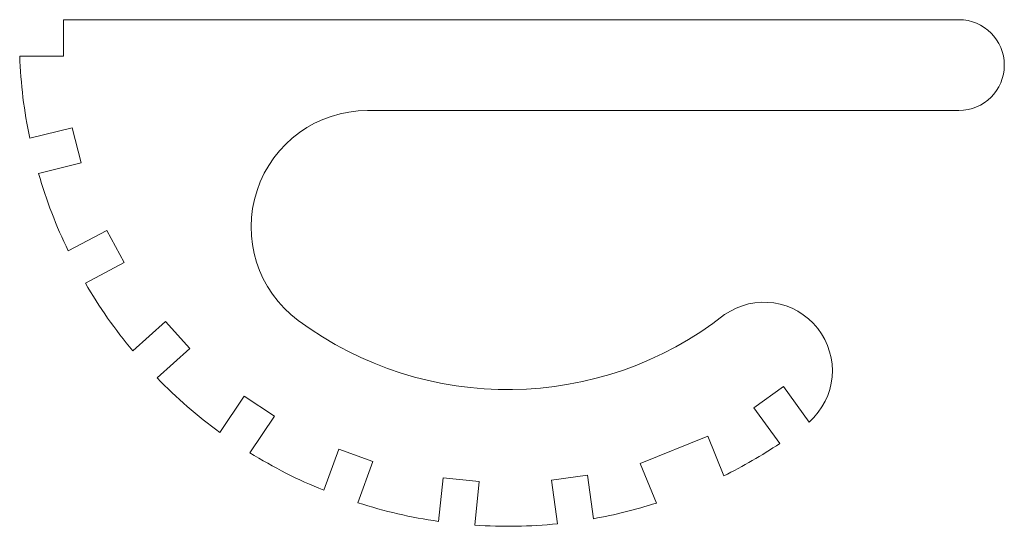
# Model space of a CAD drawing. Header units: millimetres. Extents: x -242 to 246, y -242 to 9.
import ezdxf

# ---------------------------------------------------------------- set-up
doc = ezdxf.new("R2010")
doc.units = ezdxf.units.MM

msp = doc.modelspace()

# ---------------------------------------------------------------- linework, layer by layer
at = {"color": 7, "linetype": 'Continuous', "lineweight": 15}
for p, q in [((-220, 9), (223.53, 9)), ((-220, -9), (-220, 9)), ((-241.71, -9), (-220, -9)), ((223.53, -36), (-69.42, -36)), ((-236.71, -49.74), (-215.64, -44.49)), ((-211.29, -61.96), (-215.64, -44.49)), ((-232.36, -67.21), (-211.29, -61.96)), ((-217.65, -105.53), (-198.47, -95.34)), ((-190.02, -111.23), (-198.47, -95.34)), ((-209.19, -121.42), (-190.02, -111.23)), ((-185.65, -155.05), (-169.51, -140.52)), ((-157.47, -153.9), (-169.51, -140.52)), ((-173.61, -168.43), (-157.47, -153.9)), ((136.59, -172.69), (122.03, -183.27)), ((149.35, -190.26), (136.59, -172.69)), ((-142.63, -195.36), (-130.48, -177.36)), ((-115.56, -187.42), (-130.48, -177.36)), ((134.79, -200.84), (122.03, -183.27)), ((-127.7, -205.42), (-115.56, -187.42)), ((65.72, -210.72), (99.1, -197.24)), ((99.1, -197.24), (107.05, -216.9)), ((-91.13, -224.06), (-83.7, -203.65)), ((-66.79, -209.81), (-83.7, -203.65)), ((-74.21, -230.21), (-66.79, -209.81)), ((73.67, -230.39), (65.72, -210.72)), ((-34.22, -239.45), (-31.95, -217.85)), ((-14.05, -219.74), (-31.95, -217.85)), ((39.53, -216.61), (21.71, -219.11)), ((24.73, -240.61), (21.71, -219.11)), ((42.55, -238.11), (39.53, -216.61)), ((-16.32, -241.33), (-14.05, -219.74))]:
    msp.add_line(p, q, dxfattribs=at)
for centre, radius, start, end in [((223.53, -13.5), 22.5, 270, 90), ((0, 0), 241.88, 182.1324, 191.8676), ((-69.42, -93.63), 57.63, 90, 233.446), ((0, 0), 241.88, 196.1324, 205.8676), ((0, 0), 241.88, 210.1324, 219.8676), ((126.94, -164.82), 33.9, 311.3909, 124.9969), ((0, 0), 174.18, 233.446, 308.1085), ((0, 0), 241.88, 224.1324, 233.8676), ((0, 0), 241.88, 296.2677, 303.8676), ((0, 0), 241.88, 238.1324, 247.8676), ((0, 0), 241.88, 252.1324, 261.8676), ((0, 0), 241.88, 280.1324, 287.7323), ((0, 0), 241.88, 266.1324, 275.8676)]:
    msp.add_arc(centre, radius, start, end, dxfattribs=at)

doc.saveas('drawing.dxf')
